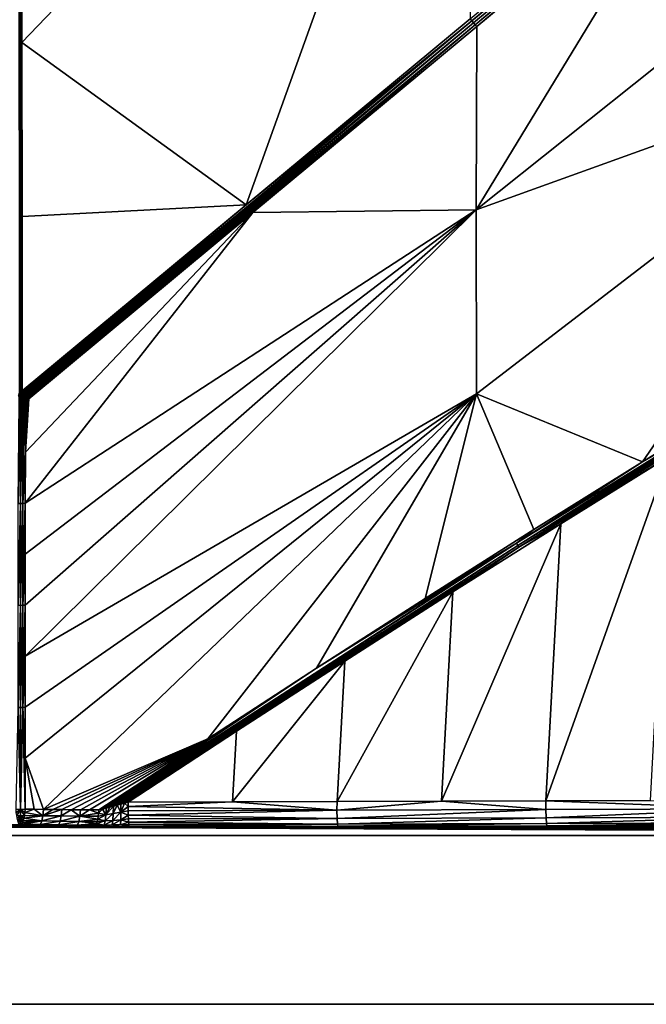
# Model space of a CAD drawing. Header units: millimetres. Extents: x -305 to 305, y -305 to 305.
# Tile 7 of 16: x 0 to 95, y -305 to -155. Entities that reach past the tile are written whole.
import ezdxf

# ---------------------------------------------------------------- set-up
doc = ezdxf.new("R2010")
doc.units = ezdxf.units.MM
doc.header["$MEASUREMENT"] = 0
doc.layers.add('Default', color=7, linetype='Continuous', true_color=0x000000)

msp = doc.modelspace()

# ---------------------------------------------------------------- linework, layer by layer
at = {"layer": 'Default', "color": 18, "true_color": 0x000000}
for points in [[(305.03, 305.49, 29.84), (-304.97, 305.49, 29.84), (-304.97, -304.51, 29.84), (305.03, -304.51, 29.84)], [(0.26, -158.12, -23.62), (0.25, -131.62, -21.45), (68.97, -86.47, -21.56)], [(0.26, -158.12, -23.62), (68.97, -86.47, -21.56), (34.38, -182.81, -27.96)], [(68.47, -154.49, -27.95), (34.38, -182.81, -27.96), (68.97, -86.47, -21.56)], [(68.72, -154.79, -27.97), (136.89, -98.15, -27.95), (137.15, -98.46, -27.95)], [(102.55, -126.17, -27.93), (136.89, -98.15, -27.95), (68.72, -154.79, -27.97)], [(137.15, -98.46, -27.95), (68.97, -155.1, -27.96), (68.72, -154.79, -27.97)], [(69.22, -155.4, -27.91), (68.97, -155.1, -27.96), (137.15, -98.46, -27.95)], [(137.15, -98.46, -27.95), (137.4, -98.77, -27.9), (69.22, -155.4, -27.91)], [(69.46, -155.69, -27.82), (69.22, -155.4, -27.91), (137.4, -98.77, -27.9)], [(137.4, -98.77, -27.9), (103.55, -127.37, -27.82), (69.46, -155.69, -27.82)], [(-0.18, -131.62, -21.45), (-0.16, -105.12, -19.28), (0.03, -211.5, -27.99)], [(-0.16, -105.12, -19.28), (0.23, -105.12, -19.28), (0.03, -211.5, -27.99)], [(0.25, -131.62, -21.45), (0.03, -211.5, -27.99), (0.23, -105.12, -19.28)], [(68.72, -154.79, -27.97), (68.47, -154.49, -27.95), (102.55, -126.17, -27.93)], [(103.55, -127.37, -27.82), (138.07, -128.74, -21.47), (69.37, -183.58, -21.51)], [(103.55, -127.37, -27.82), (69.37, -183.58, -21.51), (69.46, -155.69, -27.82)], [(69.37, -183.58, -21.51), (138.07, -128.74, -21.47), (138.11, -158.8, -15.12)], [(0.03, -211.5, -27.99), (-0.1, -211.32, -27.98), (-0.18, -131.62, -21.45)], [(0.03, -211.5, -27.99), (0.25, -131.62, -21.45), (0.17, -211.32, -27.98)], [(0.17, -211.32, -27.98), (0.25, -131.62, -21.45), (0.26, -158.12, -23.62)], [(0.42, -211.27, -27.98), (34.38, -182.81, -27.96), (68.72, -154.79, -27.97)], [(68.72, -154.79, -27.97), (0.55, -211.43, -27.99), (0.42, -211.27, -27.98)], [(68.72, -154.79, -27.97), (0.68, -211.58, -27.98), (0.55, -211.43, -27.99)], [(68.72, -154.79, -27.97), (68.97, -155.1, -27.96), (0.68, -211.58, -27.98)], [(0.8, -211.74, -27.97), (0.68, -211.58, -27.98), (68.97, -155.1, -27.96)], [(68.97, -155.1, -27.96), (0.93, -211.89, -27.94), (0.8, -211.74, -27.97)], [(68.97, -155.1, -27.96), (69.22, -155.4, -27.91), (0.93, -211.89, -27.94)], [(0.93, -211.89, -27.94), (69.22, -155.4, -27.91), (1.06, -212.04, -27.91)], [(69.22, -155.4, -27.91), (1.18, -212.19, -27.86), (1.06, -212.04, -27.91)], [(1.18, -212.19, -27.86), (69.22, -155.4, -27.91), (35.38, -184.01, -27.81)], [(68.47, -154.49, -27.95), (68.72, -154.79, -27.97), (34.38, -182.81, -27.96)], [(69.22, -155.4, -27.91), (69.46, -155.69, -27.82), (35.38, -184.01, -27.81)], [(69.46, -155.69, -27.82), (69.37, -183.58, -21.51), (35.38, -184.01, -27.81)], [(0.26, -158.12, -23.62), (0.28, -184.62, -25.79), (0.17, -211.32, -27.98)], [(0.26, -158.12, -23.62), (34.38, -182.81, -27.96), (0.28, -184.62, -25.79)], [(138.11, -158.8, -15.12), (69.41, -211.57, -15.15), (69.37, -183.58, -21.51)], [(94.66, -221.94, -8.56), (69.41, -211.57, -15.15), (138.11, -158.8, -15.12)], [(94.66, -221.94, -8.56), (138.11, -158.8, -15.12), (111.18, -211.77, -8.12)], [(0.28, -184.62, -25.79), (34.38, -182.81, -27.96), (0.29, -211.12, -27.96)], [(0.29, -211.12, -27.96), (34.38, -182.81, -27.96), (0.42, -211.27, -27.98)], [(69.37, -183.58, -21.51), (69.41, -211.57, -15.15), (0.74, -251.53, -18.32)], [(69.37, -183.58, -21.51), (0.74, -251.53, -18.32), (0.75, -243.77, -20.22)], [(69.37, -183.58, -21.51), (0.75, -236.01, -22.12), (0.76, -228.24, -24.02)], [(0.75, -243.77, -20.22), (0.75, -236.01, -22.12), (69.37, -183.58, -21.51)], [(35.38, -184.01, -27.81), (69.37, -183.58, -21.51), (0.76, -228.24, -24.02)], [(35.38, -184.01, -27.81), (0.76, -228.24, -24.02), (0.77, -220.48, -25.92)], [(0.77, -220.48, -25.92), (1.3, -212.34, -27.81), (35.38, -184.01, -27.81)], [(1.18, -212.19, -27.86), (35.38, -184.01, -27.81), (1.3, -212.34, -27.81)], [(0.17, -211.32, -27.98), (0.28, -184.62, -25.79), (0.29, -211.12, -27.96)], [(0.03, -211.5, -27.99), (-0.24, -211.72, -27.99), (-0.1, -211.32, -27.97)], [(0.03, -211.5, -27.99), (0.17, -211.32, -27.97), (0.31, -211.72, -27.99)], [(0.17, -211.32, -27.97), (0.29, -211.12, -27.96), (0.47, -211.53, -27.99)], [(0.17, -211.32, -27.97), (0.39, -211.63, -27.99), (0.31, -211.72, -27.99)], [(0.47, -211.53, -27.99), (0.39, -211.63, -27.99), (0.17, -211.32, -27.97)], [(0.47, -211.53, -27.99), (0.29, -211.12, -27.96), (0.42, -211.27, -27.98)], [(0.55, -211.43, -27.99), (0.47, -211.53, -27.99), (0.42, -211.27, -27.98)], [(-0.33, -228.26, -24.07), (-0.16, -212.74, -27.88), (0.03, -212.74, -27.89)], [(0.03, -212.74, -27.89), (0.03, -228.26, -24.09), (-0.33, -228.26, -24.07)], [(-0.16, -211.81, -28), (0.03, -211.82, -28), (-0.25, -211.96, -27.99)], [(-0.25, -211.96, -27.99), (0.03, -211.82, -28), (-0.17, -212.02, -27.99)], [(-0.24, -211.72, -27.99), (0.03, -211.5, -27.99), (-0.06, -211.65, -28)], [(-0.24, -211.72, -27.99), (-0.06, -211.65, -28), (-0.16, -211.81, -28)], [(-0.18, -212.36, -27.96), (-0.17, -212.02, -27.99), (-0.07, -212.09, -27.99)], [(0.03, -212.4, -27.96), (-0.18, -212.36, -27.96), (-0.07, -212.09, -27.99)], [(-0.18, -212.36, -27.96), (0.03, -212.4, -27.96), (-0.16, -212.74, -27.88)], [(0.03, -211.82, -28), (-0.07, -212.09, -27.99), (-0.17, -212.02, -27.99)], [(-0.06, -211.65, -28), (0.03, -211.82, -28), (-0.16, -211.81, -28)], [(0.03, -212.4, -27.96), (0.03, -212.74, -27.89), (-0.16, -212.74, -27.88)], [(0.03, -211.82, -28), (0.03, -212.11, -27.99), (-0.07, -212.09, -27.99)], [(-0.07, -212.09, -27.99), (0.03, -212.11, -27.99), (0.03, -212.4, -27.96)], [(0.03, -211.82, -28), (-0.06, -211.65, -28), (0.03, -211.5, -27.99)], [(0.03, -211.5, -27.99), (0.13, -211.66, -28), (0.03, -211.82, -28)], [(0.31, -211.72, -27.99), (0.13, -211.66, -28), (0.03, -211.5, -27.99)], [(0.13, -211.66, -28), (0.23, -211.82, -27.99), (0.03, -211.82, -28)], [(0.03, -211.82, -28), (0.3, -211.93, -27.99), (0.24, -212.02, -27.99)], [(0.03, -211.82, -28), (0.24, -212.02, -27.99), (0.14, -212.09, -27.99)], [(0.03, -211.82, -28), (0.14, -212.09, -27.99), (0.03, -212.11, -27.99)], [(0.03, -211.82, -28), (0.23, -211.82, -27.99), (0.3, -211.93, -27.99)], [(0.03, -212.4, -27.96), (0.03, -212.11, -27.99), (0.14, -212.09, -27.99)], [(0.14, -212.09, -27.99), (0.25, -212.36, -27.96), (0.03, -212.4, -27.96)], [(0.25, -212.36, -27.96), (0.22, -212.74, -27.88), (0.03, -212.4, -27.96)], [(0.03, -212.74, -27.89), (0.03, -212.4, -27.96), (0.22, -212.74, -27.88)], [(0.41, -212.73, -27.87), (0.4, -228.26, -24.07), (0.03, -228.26, -24.09)], [(0.03, -228.26, -24.09), (0.22, -212.74, -27.88), (0.41, -212.73, -27.87)], [(0.03, -228.26, -24.09), (0.03, -212.74, -27.89), (0.22, -212.74, -27.88)], [(0.31, -211.72, -27.99), (0.23, -211.82, -27.99), (0.13, -211.66, -28)], [(0.14, -212.09, -27.99), (0.24, -212.02, -27.99), (0.45, -212.23, -27.96)], [(0.45, -212.23, -27.96), (0.25, -212.36, -27.96), (0.14, -212.09, -27.99)], [(0.41, -212.73, -27.87), (0.22, -212.74, -27.88), (0.25, -212.36, -27.96)], [(0.37, -212.05, -27.98), (0.23, -211.82, -27.99), (0.31, -211.72, -27.99)], [(0.23, -211.82, -27.99), (0.37, -212.05, -27.98), (0.3, -211.93, -27.99)], [(0.3, -211.93, -27.99), (0.37, -212.05, -27.98), (0.24, -212.02, -27.99)], [(0.45, -212.23, -27.96), (0.24, -212.02, -27.99), (0.37, -212.05, -27.98)], [(0.51, -212.28, -27.94), (0.25, -212.36, -27.96), (0.45, -212.23, -27.96)], [(0.51, -212.28, -27.94), (0.65, -212.5, -27.89), (0.25, -212.36, -27.96)], [(0.25, -212.36, -27.96), (0.65, -212.5, -27.89), (0.41, -212.73, -27.87)], [(0.51, -212.03, -27.97), (0.31, -211.72, -27.99), (0.39, -211.63, -27.99)], [(0.31, -211.72, -27.99), (0.51, -212.03, -27.97), (0.37, -212.05, -27.98)], [(0.51, -212.28, -27.94), (0.37, -212.05, -27.98), (0.51, -212.03, -27.97)], [(0.45, -212.23, -27.96), (0.37, -212.05, -27.98), (0.51, -212.28, -27.94)], [(0.61, -211.93, -27.97), (0.39, -211.63, -27.99), (0.47, -211.53, -27.99)], [(0.39, -211.63, -27.99), (0.61, -211.93, -27.97), (0.51, -212.03, -27.97)], [(0.59, -212.73, -27.85), (0.77, -220.48, -25.92), (0.4, -228.26, -24.07)], [(0.4, -228.26, -24.07), (0.41, -212.73, -27.87), (0.59, -212.73, -27.85)], [(0.65, -212.5, -27.89), (0.59, -212.73, -27.85), (0.41, -212.73, -27.87)], [(0.47, -211.53, -27.99), (0.55, -211.43, -27.99), (0.68, -211.58, -27.98)], [(0.47, -211.53, -27.99), (0.71, -211.84, -27.97), (0.61, -211.93, -27.97)], [(0.71, -211.84, -27.97), (0.47, -211.53, -27.99), (0.68, -211.58, -27.98)], [(0.72, -212.33, -27.91), (0.51, -212.03, -27.97), (0.61, -211.93, -27.97)], [(0.51, -212.03, -27.97), (0.72, -212.33, -27.91), (0.51, -212.28, -27.94)], [(0.65, -212.5, -27.89), (0.51, -212.28, -27.94), (0.72, -212.33, -27.91)], [(0.59, -212.73, -27.85), (0.65, -212.5, -27.89), (0.78, -212.72, -27.82)], [(0.77, -220.48, -25.92), (0.59, -212.73, -27.85), (0.78, -212.72, -27.82)], [(0.83, -212.24, -27.91), (0.61, -211.93, -27.97), (0.71, -211.84, -27.97)], [(0.61, -211.93, -27.97), (0.83, -212.24, -27.91), (0.72, -212.33, -27.91)], [(0.91, -212.63, -27.81), (0.65, -212.5, -27.89), (0.72, -212.33, -27.91)], [(0.65, -212.5, -27.89), (0.91, -212.63, -27.81), (0.78, -212.72, -27.82)], [(0.71, -211.84, -27.97), (0.68, -211.58, -27.98), (0.8, -211.74, -27.97)], [(0.71, -211.84, -27.97), (0.8, -211.74, -27.97), (0.93, -211.89, -27.94)], [(0.93, -211.89, -27.94), (0.95, -212.14, -27.91), (0.71, -211.84, -27.97)], [(0.71, -211.84, -27.97), (0.95, -212.14, -27.91), (0.83, -212.24, -27.91)], [(69.41, -211.57, -15.15), (0.72, -267.06, -14.51), (0.73, -259.29, -16.41)], [(0.72, -267.06, -14.51), (69.41, -211.57, -15.15), (3.53, -274.85, -12.09)], [(0.91, -212.63, -27.81), (0.72, -212.33, -27.91), (0.83, -212.24, -27.91)], [(69.41, -211.57, -15.15), (0.73, -259.29, -16.41), (0.74, -251.53, -18.32)], [(0.77, -220.48, -25.92), (1.18, -212.44, -27.81), (1.3, -212.34, -27.81)], [(1.18, -212.44, -27.81), (0.77, -220.48, -25.92), (1.05, -212.54, -27.81)], [(1.05, -212.54, -27.81), (0.77, -220.48, -25.92), (0.91, -212.63, -27.81)], [(0.91, -212.63, -27.81), (0.77, -220.48, -25.92), (0.78, -212.72, -27.82)], [(1.05, -212.54, -27.81), (0.83, -212.24, -27.91), (0.95, -212.14, -27.91)], [(0.83, -212.24, -27.91), (1.05, -212.54, -27.81), (0.91, -212.63, -27.81)], [(1.06, -212.04, -27.91), (0.95, -212.14, -27.91), (0.93, -211.89, -27.94)], [(0.95, -212.14, -27.91), (1.06, -212.04, -27.91), (1.18, -212.19, -27.86)], [(0.95, -212.14, -27.91), (1.18, -212.44, -27.81), (1.05, -212.54, -27.81)], [(1.18, -212.44, -27.81), (0.95, -212.14, -27.91), (1.18, -212.19, -27.86)], [(1.18, -212.44, -27.81), (1.18, -212.19, -27.86), (1.3, -212.34, -27.81)], [(3.53, -274.85, -12.09), (69.41, -211.57, -15.15), (28.52, -264.08, -10.16)], [(28.52, -264.08, -10.16), (69.41, -211.57, -15.15), (45.06, -253.34, -9.78)], [(61.6, -242.73, -9.39), (45.06, -253.34, -9.78), (69.41, -211.57, -15.15)], [(78.14, -232.26, -8.99), (61.6, -242.73, -9.39), (69.41, -211.57, -15.15)], [(94.66, -221.94, -8.56), (78.14, -232.26, -8.99), (69.41, -211.57, -15.15)], [(108.28, -213.96, -8.13), (94.66, -221.94, -8.56), (111.18, -211.77, -8.12)], [(75.68, -234.65, -8.93), (75.49, -234.34, -8.98), (108.28, -213.96, -8.13)], [(75.49, -234.34, -8.98), (94.66, -221.94, -8.56), (108.28, -213.96, -8.13)], [(108.28, -213.96, -8.13), (108.46, -214.26, -8.08), (75.68, -234.65, -8.93)], [(75.87, -234.95, -8.92), (75.68, -234.65, -8.93), (108.46, -214.26, -8.08)], [(108.46, -214.26, -8.08), (108.65, -214.57, -8.07), (75.87, -234.95, -8.92)], [(98.61, -221.17, -8.36), (75.87, -234.95, -8.92), (108.65, -214.57, -8.07)], [(0.4, -228.26, -24.07), (0.77, -220.48, -25.92), (0.76, -228.24, -24.02)], [(75.87, -234.95, -8.92), (98.61, -221.17, -8.36), (82.24, -231.37, -8.78)], [(79.96, -273.54, -12.79), (82.24, -231.37, -8.78), (98.61, -221.17, -8.36)], [(79.96, -273.54, -12.79), (98.61, -221.17, -8.36), (95.84, -273.48, -13.53)], [(78.14, -232.26, -8.99), (94.66, -221.94, -8.56), (75.49, -234.34, -8.98)], [(-0.33, -243.78, -20.26), (-0.33, -228.26, -24.07), (0.03, -228.26, -24.09)], [(0.03, -228.26, -24.09), (0.03, -243.79, -20.28), (-0.33, -243.78, -20.26)], [(0.39, -243.78, -20.26), (0.03, -243.79, -20.28), (0.03, -228.26, -24.09)], [(0.03, -228.26, -24.09), (0.4, -228.26, -24.07), (0.39, -243.78, -20.26)], [(0.76, -228.24, -24.02), (0.75, -236.01, -22.12), (0.39, -243.78, -20.26)], [(0.39, -243.78, -20.26), (0.4, -228.26, -24.07), (0.76, -228.24, -24.02)], [(78.14, -232.26, -8.99), (75.49, -234.34, -8.98), (61.6, -242.73, -9.39)], [(64.08, -273.59, -12.1), (65.83, -241.74, -9.18), (82.24, -231.37, -8.78)], [(64.08, -273.59, -12.1), (82.24, -231.37, -8.78), (79.96, -273.54, -12.79)], [(82.24, -231.37, -8.78), (65.83, -241.74, -9.18), (75.87, -234.95, -8.92)], [(45.06, -253.34, -9.78), (75.49, -234.34, -8.98), (13.07, -274.64, -10.41)], [(13.07, -274.64, -10.41), (75.49, -234.34, -8.98), (13.62, -274.49, -10.37)], [(75.49, -234.34, -8.98), (75.68, -234.65, -8.93), (13.62, -274.49, -10.37)], [(14.18, -274.34, -10.34), (13.62, -274.49, -10.37), (75.68, -234.65, -8.93)], [(14.18, -274.34, -10.34), (75.68, -234.65, -8.93), (14.74, -274.19, -10.32)], [(14.74, -274.19, -10.32), (75.68, -234.65, -8.93), (75.87, -234.95, -8.92)], [(14.74, -274.19, -10.32), (75.87, -234.95, -8.92), (15.3, -274.04, -10.3)], [(49.39, -252.26, -9.57), (15.3, -274.04, -10.3), (75.87, -234.95, -8.92)], [(45.06, -253.34, -9.78), (61.6, -242.73, -9.39), (75.49, -234.34, -8.98)], [(65.83, -241.74, -9.18), (49.39, -252.26, -9.57), (75.87, -234.95, -8.92)], [(0.39, -243.78, -20.26), (0.75, -236.01, -22.12), (0.75, -243.77, -20.22)], [(48.2, -273.65, -11.46), (65.83, -241.74, -9.18), (64.08, -273.59, -12.1)], [(48.2, -273.65, -11.46), (49.39, -252.26, -9.57), (65.83, -241.74, -9.18)], [(-0.32, -259.31, -16.46), (-0.33, -243.78, -20.26), (0.03, -243.79, -20.28)], [(0.03, -243.79, -20.28), (0.03, -259.31, -16.48), (-0.32, -259.31, -16.46)], [(0.03, -243.79, -20.28), (0.39, -243.78, -20.26), (0.39, -259.31, -16.46)], [(0.39, -259.31, -16.46), (0.03, -259.31, -16.48), (0.03, -243.79, -20.28)], [(0.39, -259.31, -16.46), (0.39, -243.78, -20.26), (0.75, -243.77, -20.22)], [(0.75, -243.77, -20.22), (0.74, -251.53, -18.32), (0.39, -259.31, -16.46)], [(0.73, -259.29, -16.41), (0.39, -259.31, -16.46), (0.74, -251.53, -18.32)], [(32.92, -262.93, -9.94), (15.3, -274.04, -10.3), (49.39, -252.26, -9.57)], [(49.39, -252.26, -9.57), (48.2, -273.65, -11.46), (32.31, -273.69, -10.86)], [(32.31, -273.69, -10.86), (32.92, -262.93, -9.94), (49.39, -252.26, -9.57)], [(13.07, -274.64, -10.41), (12.51, -274.79, -10.46), (45.06, -253.34, -9.78)], [(28.52, -264.08, -10.16), (45.06, -253.34, -9.78), (12.51, -274.79, -10.46)], [(-0.32, -259.31, -16.46), (0.03, -274.84, -12.67), (-0.65, -274.82, -12.61)], [(0.03, -259.31, -16.48), (0.03, -274.84, -12.67), (-0.32, -259.31, -16.46)], [(0.03, -259.31, -16.48), (0.39, -259.31, -16.46), (0.03, -274.84, -12.67)], [(0.39, -259.31, -16.46), (0.72, -274.82, -12.61), (0.03, -274.84, -12.67)], [(0.72, -267.06, -14.51), (0.39, -259.31, -16.46), (0.73, -259.29, -16.41)], [(0.39, -259.31, -16.46), (0.72, -267.06, -14.51), (0.72, -274.82, -12.61)], [(32.92, -262.93, -9.94), (15.86, -273.89, -10.3), (15.3, -274.04, -10.3)], [(32.92, -262.93, -9.94), (16.42, -273.74, -10.3), (15.86, -273.89, -10.3)], [(32.92, -262.93, -9.94), (32.31, -273.69, -10.86), (16.42, -273.74, -10.3)], [(28.52, -264.08, -10.16), (4.93, -274.86, -11.82), (3.53, -274.85, -12.09)], [(28.52, -264.08, -10.16), (6.34, -274.88, -11.56), (4.93, -274.86, -11.82)], [(7.74, -274.89, -11.3), (6.34, -274.88, -11.56), (28.52, -264.08, -10.16)], [(9.15, -274.91, -11.04), (7.74, -274.89, -11.3), (28.52, -264.08, -10.16)], [(28.52, -264.08, -10.16), (10.55, -274.92, -10.78), (9.15, -274.91, -11.04)], [(10.55, -274.92, -10.78), (28.52, -264.08, -10.16), (11.96, -274.93, -10.52)], [(12.51, -274.79, -10.46), (11.96, -274.93, -10.52), (28.52, -264.08, -10.16)], [(3.53, -274.85, -12.09), (2.12, -274.83, -12.35), (0.72, -267.06, -14.51)], [(2.12, -274.83, -12.35), (0.72, -274.82, -12.61), (0.72, -267.06, -14.51)], [(14.74, -274.19, -10.32), (14.15, -275.49, -10.08), (14.18, -274.34, -10.34)], [(14.15, -275.49, -10.08), (14.74, -274.19, -10.32), (15.3, -275.27, -10.11)], [(15.3, -275.27, -10.11), (14.74, -274.19, -10.32), (15.3, -274.04, -10.3)], [(15.3, -275.27, -10.11), (15.86, -273.89, -10.3), (16.42, -274.38, -10.3)], [(15.3, -275.27, -10.11), (15.3, -274.04, -10.3), (15.86, -273.89, -10.3)], [(16.42, -273.74, -10.3), (16.42, -274.38, -10.3), (15.86, -273.89, -10.3)], [(32.31, -273.69, -10.86), (48.18, -274.96, -11.35), (16.42, -274.38, -10.3)], [(16.42, -274.38, -10.3), (16.42, -273.74, -10.3), (32.31, -273.69, -10.86)], [(32.31, -273.69, -10.86), (48.2, -273.65, -11.46), (48.18, -274.96, -11.35)], [(48.18, -274.96, -11.35), (48.2, -273.65, -11.46), (64.08, -273.59, -12.1)], [(79.97, -274.86, -12.69), (48.18, -274.96, -11.35), (64.08, -273.59, -12.1)], [(79.96, -273.54, -12.79), (79.97, -274.86, -12.69), (64.08, -273.59, -12.1)], [(79.96, -273.54, -12.79), (95.84, -273.48, -13.53), (111.72, -274.75, -14.23)], [(111.72, -274.75, -14.23), (79.97, -274.86, -12.69), (79.96, -273.54, -12.79)], [(-0.65, -274.82, -12.61), (0.03, -274.84, -12.67), (-0.61, -275.3, -12.47)], [(-0.55, -275.77, -12.25), (-0.61, -275.3, -12.47), (0.03, -274.84, -12.67)], [(-0.55, -275.77, -12.25), (0.03, -274.84, -12.67), (0.03, -275.8, -12.28)], [(0.72, -274.82, -12.61), (0.67, -275.3, -12.47), (0.03, -274.84, -12.67)], [(0.62, -275.77, -12.25), (0.03, -274.84, -12.67), (0.67, -275.3, -12.47)], [(0.03, -275.8, -12.28), (0.03, -274.84, -12.67), (0.62, -275.77, -12.25)], [(0.67, -275.3, -12.47), (3.43, -275.8, -11.72), (0.62, -275.77, -12.25)], [(0.67, -275.3, -12.47), (0.72, -274.82, -12.61), (2.12, -274.83, -12.35)], [(3.43, -275.8, -11.72), (0.67, -275.3, -12.47), (2.12, -274.83, -12.35)], [(2.12, -274.83, -12.35), (3.53, -274.85, -12.09), (3.43, -275.8, -11.72)], [(4.93, -274.86, -11.82), (3.43, -275.8, -11.72), (3.53, -274.85, -12.09)], [(3.43, -275.8, -11.72), (4.93, -274.86, -11.82), (6.34, -274.88, -11.56)], [(6.34, -274.88, -11.56), (6.24, -275.83, -11.2), (3.43, -275.8, -11.72)], [(7.74, -274.89, -11.3), (6.24, -275.83, -11.2), (6.34, -274.88, -11.56)], [(7.74, -274.89, -11.3), (9.05, -275.86, -10.68), (6.24, -275.83, -11.2)], [(9.05, -275.86, -10.68), (7.74, -274.89, -11.3), (9.15, -274.91, -11.04)], [(9.05, -275.86, -10.68), (9.15, -274.91, -11.04), (10.55, -274.92, -10.78)], [(11.92, -275.42, -10.38), (9.05, -275.86, -10.68), (10.55, -274.92, -10.78)], [(11.92, -275.42, -10.38), (11.86, -275.89, -10.16), (9.05, -275.86, -10.68)], [(10.55, -274.92, -10.78), (11.96, -274.93, -10.52), (11.92, -275.42, -10.38)], [(13.01, -275.69, -10.1), (12.9, -276.61, -9.46), (11.79, -276.32, -9.88)], [(11.79, -276.32, -9.88), (11.86, -275.89, -10.16), (13.01, -275.69, -10.1)], [(11.86, -275.89, -10.16), (11.92, -275.42, -10.38), (13.01, -275.69, -10.1)], [(11.92, -275.42, -10.38), (11.96, -274.93, -10.52), (12.51, -274.79, -10.46)], [(11.92, -275.42, -10.38), (12.51, -274.79, -10.46), (13.01, -275.69, -10.1)], [(12.51, -274.79, -10.46), (13.07, -274.64, -10.41), (13.01, -275.69, -10.1)], [(14.15, -275.49, -10.08), (14.09, -276.52, -9.44), (12.9, -276.61, -9.46)], [(12.9, -276.61, -9.46), (13.01, -275.69, -10.1), (14.15, -275.49, -10.08)], [(14.18, -274.34, -10.34), (14.15, -275.49, -10.08), (13.01, -275.69, -10.1)], [(13.01, -275.69, -10.1), (13.62, -274.49, -10.37), (14.18, -274.34, -10.34)], [(13.62, -274.49, -10.37), (13.01, -275.69, -10.1), (13.07, -274.64, -10.41)], [(15.3, -275.27, -10.11), (15.28, -276.41, -9.49), (14.09, -276.52, -9.44)], [(14.09, -276.52, -9.44), (14.15, -275.49, -10.08), (15.3, -275.27, -10.11)], [(16.44, -275.7, -9.95), (15.28, -276.41, -9.49), (15.3, -275.27, -10.11)], [(16.44, -275.7, -9.95), (16.46, -276.3, -9.59), (15.28, -276.41, -9.49)], [(15.3, -275.27, -10.11), (16.42, -274.38, -10.3), (16.43, -275.04, -10.19)], [(16.43, -275.04, -10.19), (16.44, -275.7, -9.95), (15.3, -275.27, -10.11)], [(16.42, -274.38, -10.3), (48.18, -274.96, -11.35), (16.43, -275.04, -10.19)], [(16.44, -275.7, -9.95), (16.43, -275.04, -10.19), (48.18, -274.96, -11.35)], [(16.44, -275.7, -9.95), (48.18, -274.96, -11.35), (48.22, -276.22, -10.75)], [(48.22, -276.22, -10.75), (16.46, -276.3, -9.59), (16.44, -275.7, -9.95)], [(48.22, -276.22, -10.75), (48.18, -274.96, -11.35), (79.97, -274.86, -12.69)], [(79.97, -274.86, -12.69), (80.01, -276.13, -12.09), (48.22, -276.22, -10.75)], [(80.01, -276.13, -12.09), (79.97, -274.86, -12.69), (111.72, -274.75, -14.23)], [(111.72, -274.75, -14.23), (111.76, -276.03, -13.64), (80.01, -276.13, -12.09)], [(-3, -277.15, -10.28), (-0.18, -277.12, -10.81), (-0.08, -277.27, -10.37)], [(-3, -277.15, -10.28), (-0.08, -277.27, -10.37), (0.03, -277.33, -9.94)], [(0.03, -277.33, -9.94), (-2.78, -277.36, -9.41), (-3, -277.15, -10.28)], [(-0.55, -275.77, -12.25), (0.03, -275.8, -12.28), (-0.48, -276.2, -11.97)], [(-0.39, -276.58, -11.63), (-0.48, -276.2, -11.97), (0.03, -275.8, -12.28)], [(0.03, -275.8, -12.28), (-0.29, -276.89, -11.24), (-0.39, -276.58, -11.63)], [(-0.29, -276.89, -11.24), (0.03, -275.8, -12.28), (0.03, -277.13, -10.8)], [(0.03, -277.13, -10.8), (-0.18, -277.12, -10.81), (-0.29, -276.89, -11.24)], [(-0.18, -277.12, -10.81), (0.03, -277.13, -10.8), (-0.08, -277.27, -10.37)], [(-0.08, -277.27, -10.37), (0.03, -277.13, -10.8), (0.14, -277.27, -10.37)], [(0.03, -275.8, -12.28), (0.62, -275.77, -12.25), (0.54, -276.2, -11.97)], [(0.45, -276.58, -11.63), (0.35, -276.89, -11.24), (0.03, -275.8, -12.28)], [(0.35, -276.89, -11.24), (0.03, -277.13, -10.8), (0.03, -275.8, -12.28)], [(0.54, -276.2, -11.97), (0.45, -276.58, -11.63), (0.03, -275.8, -12.28)], [(0.03, -277.13, -10.8), (0.35, -276.89, -11.24), (0.25, -277.12, -10.81)], [(0.25, -277.12, -10.81), (0.14, -277.27, -10.37), (0.03, -277.13, -10.8)], [(0.03, -277.33, -9.94), (0.14, -277.27, -10.37), (3.06, -277.15, -10.28)], [(3.06, -277.15, -10.28), (2.85, -277.36, -9.41), (0.03, -277.33, -9.94)], [(3.06, -277.15, -10.28), (0.14, -277.27, -10.37), (0.25, -277.12, -10.81)], [(0.25, -277.12, -10.81), (0.35, -276.89, -11.24), (3.27, -276.61, -11.1)], [(3.27, -276.61, -11.1), (3.06, -277.15, -10.28), (0.25, -277.12, -10.81)], [(3.27, -276.61, -11.1), (0.35, -276.89, -11.24), (0.45, -276.58, -11.63)], [(3.27, -276.61, -11.1), (0.45, -276.58, -11.63), (0.54, -276.2, -11.97)], [(0.62, -275.77, -12.25), (3.43, -275.8, -11.72), (0.54, -276.2, -11.97)], [(3.43, -275.8, -11.72), (3.27, -276.61, -11.1), (0.54, -276.2, -11.97)], [(2.85, -277.36, -9.41), (3.06, -277.15, -10.28), (5.88, -277.18, -9.76)], [(5.88, -277.18, -9.76), (5.66, -277.4, -8.88), (2.85, -277.36, -9.41)], [(3.06, -277.15, -10.28), (3.27, -276.61, -11.1), (6.08, -276.64, -10.57)], [(6.08, -276.64, -10.57), (5.88, -277.18, -9.76), (3.06, -277.15, -10.28)], [(3.27, -276.61, -11.1), (3.43, -275.8, -11.72), (6.24, -275.83, -11.2)], [(6.24, -275.83, -11.2), (6.08, -276.64, -10.57), (3.27, -276.61, -11.1)], [(5.66, -277.4, -8.88), (5.88, -277.18, -9.76), (8.69, -277.22, -9.24)], [(8.69, -277.22, -9.24), (8.48, -277.43, -8.36), (5.66, -277.4, -8.88)], [(5.88, -277.18, -9.76), (6.08, -276.64, -10.57), (8.89, -276.67, -10.05)], [(8.89, -276.67, -10.05), (8.69, -277.22, -9.24), (5.88, -277.18, -9.76)], [(6.08, -276.64, -10.57), (6.24, -275.83, -11.2), (9.05, -275.86, -10.68)], [(9.05, -275.86, -10.68), (8.89, -276.67, -10.05), (6.08, -276.64, -10.57)], [(8.48, -277.43, -8.36), (8.69, -277.22, -9.24), (11.51, -277.25, -8.72)], [(11.51, -277.25, -8.72), (11.29, -277.46, -7.84), (8.48, -277.43, -8.36)], [(8.69, -277.22, -9.24), (8.89, -276.67, -10.05), (11.61, -277.01, -9.14)], [(11.61, -277.01, -9.14), (11.51, -277.25, -8.72), (8.69, -277.22, -9.24)], [(8.89, -276.67, -10.05), (9.05, -275.86, -10.68), (11.79, -276.32, -9.88)], [(8.89, -276.67, -10.05), (11.79, -276.32, -9.88), (11.71, -276.7, -9.54)], [(11.61, -277.01, -9.14), (8.89, -276.67, -10.05), (11.71, -276.7, -9.54)], [(9.05, -275.86, -10.68), (11.86, -275.89, -10.16), (11.79, -276.32, -9.88)], [(12.75, -277.23, -8.59), (12.6, -277.47, -7.64), (11.29, -277.46, -7.84)], [(11.29, -277.46, -7.84), (11.51, -277.25, -8.72), (12.75, -277.23, -8.59)], [(12.75, -277.23, -8.59), (11.51, -277.25, -8.72), (11.61, -277.01, -9.14)], [(12.9, -276.61, -9.46), (12.75, -277.23, -8.59), (11.61, -277.01, -9.14)], [(11.61, -277.01, -9.14), (11.71, -276.7, -9.54), (12.9, -276.61, -9.46)], [(12.9, -276.61, -9.46), (11.71, -276.7, -9.54), (11.79, -276.32, -9.88)], [(14, -277.21, -8.52), (13.91, -277.48, -7.52), (12.6, -277.47, -7.64)], [(12.6, -277.47, -7.64), (12.75, -277.23, -8.59), (14, -277.21, -8.52)], [(14.09, -276.52, -9.44), (14, -277.21, -8.52), (12.75, -277.23, -8.59)], [(12.75, -277.23, -8.59), (12.9, -276.61, -9.46), (14.09, -276.52, -9.44)], [(16.56, -277.48, -7.47), (13.91, -277.48, -7.52), (15.26, -277.19, -8.52)], [(14, -277.21, -8.52), (15.26, -277.19, -8.52), (13.91, -277.48, -7.52)], [(14, -277.21, -8.52), (14.09, -276.52, -9.44), (15.28, -276.41, -9.49)], [(15.28, -276.41, -9.49), (15.26, -277.19, -8.52), (14, -277.21, -8.52)], [(16.48, -276.79, -9.12), (15.26, -277.19, -8.52), (15.28, -276.41, -9.49)], [(15.26, -277.19, -8.52), (16.48, -276.79, -9.12), (16.51, -277.16, -8.59)], [(16.51, -277.16, -8.59), (16.53, -277.39, -8.03), (15.26, -277.19, -8.52)], [(15.26, -277.19, -8.52), (16.53, -277.39, -8.03), (16.56, -277.48, -7.47)], [(16.46, -276.3, -9.59), (16.48, -276.79, -9.12), (15.28, -276.41, -9.49)], [(16.46, -276.3, -9.59), (48.22, -276.22, -10.75), (16.48, -276.79, -9.12)], [(16.48, -276.79, -9.12), (48.22, -276.22, -10.75), (48.27, -277.09, -9.75)], [(16.51, -277.16, -8.59), (16.48, -276.79, -9.12), (48.27, -277.09, -9.75)], [(16.53, -277.39, -8.03), (16.51, -277.16, -8.59), (48.27, -277.09, -9.75)], [(16.56, -277.48, -7.47), (16.53, -277.39, -8.03), (48.27, -277.09, -9.75)], [(48.27, -277.09, -9.75), (48.33, -277.41, -8.63), (16.56, -277.48, -7.47)], [(48.27, -277.09, -9.75), (48.22, -276.22, -10.75), (80.01, -276.13, -12.09)], [(80.01, -276.13, -12.09), (80.07, -277.01, -11.09), (48.27, -277.09, -9.75)], [(48.33, -277.41, -8.63), (48.27, -277.09, -9.75), (80.07, -277.01, -11.09)], [(80.07, -277.01, -11.09), (80.14, -277.33, -9.97), (48.33, -277.41, -8.63)], [(80.07, -277.01, -11.09), (80.01, -276.13, -12.09), (111.76, -276.03, -13.64)], [(111.76, -276.03, -13.64), (111.83, -276.91, -12.64), (80.07, -277.01, -11.09)], [(80.14, -277.33, -9.97), (80.07, -277.01, -11.09), (111.83, -276.91, -12.64)], [(111.83, -276.91, -12.64), (111.91, -277.24, -11.51), (80.14, -277.33, -9.97)], [(275.67, -277.64, -4.73), (80.14, -277.33, -9.97), (111.91, -277.24, -11.51)], [(-15.17, -277.48, -7.46), (276.83, -278.81, 14.84), (-276.77, -278.81, 14.84)], [(-13.85, -277.48, -7.52), (13.91, -277.48, -7.52), (-15.17, -277.48, -7.46)], [(276.83, -278.81, 14.84), (-15.17, -277.48, -7.46), (16.56, -277.48, -7.47)], [(13.91, -277.48, -7.52), (16.56, -277.48, -7.47), (-15.17, -277.48, -7.46)], [(12.6, -277.47, -7.64), (-13.85, -277.48, -7.52), (-11.23, -277.46, -7.84)], [(-13.85, -277.48, -7.52), (12.6, -277.47, -7.64), (13.91, -277.48, -7.52)], [(8.48, -277.43, -8.36), (-11.23, -277.46, -7.84), (-8.41, -277.43, -8.36)], [(8.48, -277.43, -8.36), (11.29, -277.46, -7.84), (-11.23, -277.46, -7.84)], [(-11.23, -277.46, -7.84), (11.29, -277.46, -7.84), (12.6, -277.47, -7.64)], [(8.48, -277.43, -8.36), (-8.41, -277.43, -8.36), (-5.6, -277.4, -8.88)], [(5.66, -277.4, -8.88), (-5.6, -277.4, -8.88), (-2.78, -277.36, -9.41)], [(-5.6, -277.4, -8.88), (5.66, -277.4, -8.88), (8.48, -277.43, -8.36)], [(-2.78, -277.36, -9.41), (0.03, -277.33, -9.94), (2.85, -277.36, -9.41)], [(2.85, -277.36, -9.41), (5.66, -277.4, -8.88), (-2.78, -277.36, -9.41)], [(0.14, -277.27, -10.37), (0.03, -277.33, -9.94), (-0.08, -277.27, -10.37)], [(276.25, -278.23, 5.09), (16.56, -277.48, -7.47), (48.33, -277.41, -8.63)], [(16.56, -277.48, -7.47), (276.25, -278.23, 5.09), (276.83, -278.81, 14.84)], [(275.67, -277.64, -4.73), (48.33, -277.41, -8.63), (80.14, -277.33, -9.97)], [(275.67, -277.64, -4.73), (276.25, -278.23, 5.09), (48.33, -277.41, -8.63)], [(305.03, -304.51, 19.84), (-304.97, -304.51, 19.84), (-276.77, -278.81, 19.84), (276.83, -278.81, 19.84)], [(276.83, -278.81, 17.34), (-276.77, -278.81, 17.34), (-276.77, -278.81, 16.09)], [(276.83, -278.81, 18.58), (-276.77, -278.81, 18.59), (-276.77, -278.81, 17.34)], [(276.83, -278.81, 19.84), (-276.77, -278.81, 19.84), (-276.77, -278.81, 18.59)], [(276.83, -278.81, 14.84), (-276.77, -278.81, 16.09), (-276.77, -278.81, 14.84)], [(276.83, -278.81, 16.09), (276.83, -278.81, 17.34), (-276.77, -278.81, 16.09)], [(-276.77, -278.81, 18.59), (276.83, -278.81, 18.58), (276.83, -278.81, 19.84)], [(276.83, -278.81, 17.34), (276.83, -278.81, 18.58), (-276.77, -278.81, 17.34)], [(276.83, -278.81, 14.84), (276.83, -278.81, 16.09), (-276.77, -278.81, 16.09)], [(305.03, -304.51, 29.84), (-304.97, -304.51, 29.84), (-304.97, -304.51, 19.84), (305.03, -304.51, 19.84)]]:
    msp.add_3dface(points, dxfattribs=at)

doc.saveas('drawing.dxf')
